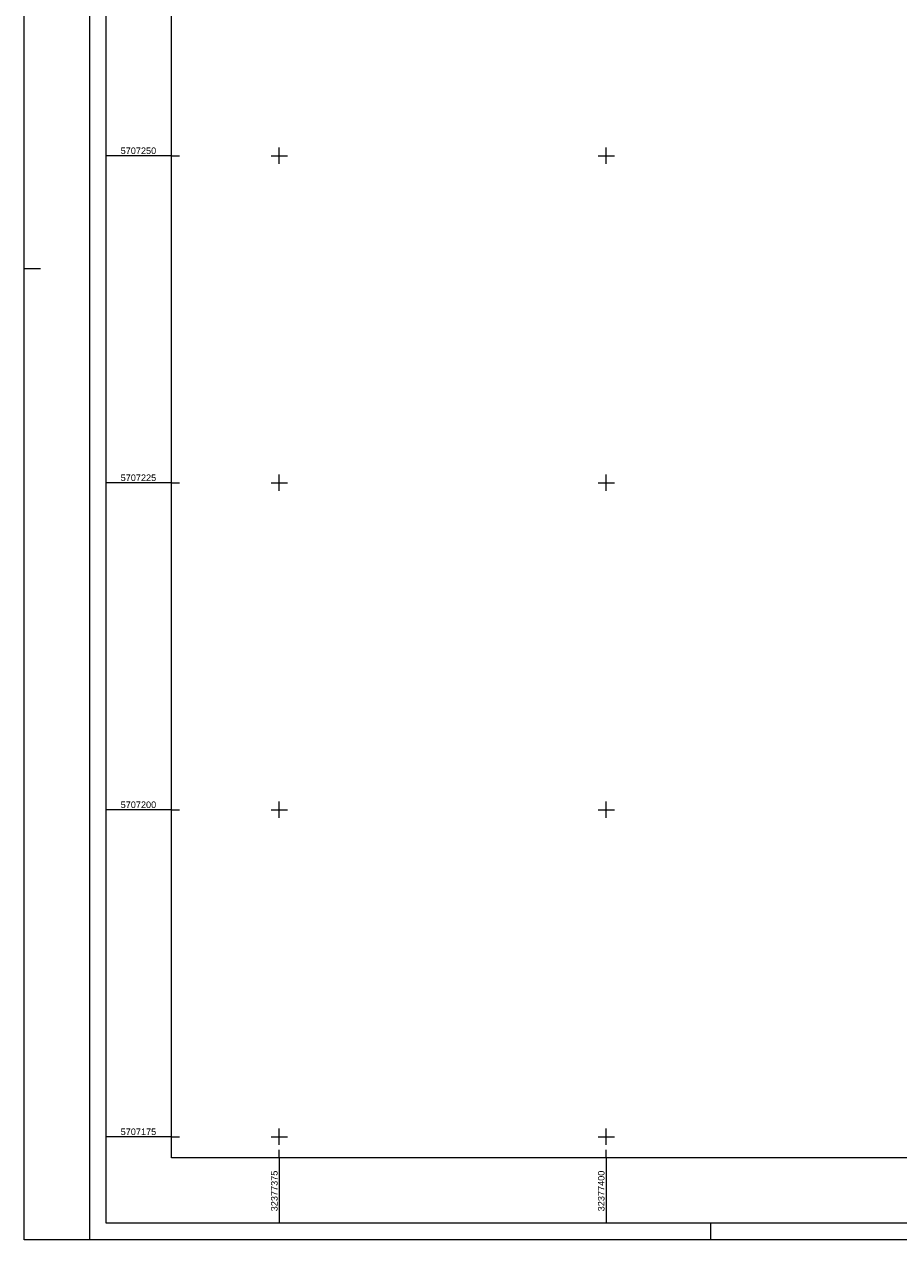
# Model space of a CAD drawing. Header units: metres. Extents: x 32377355 to 32378041, y 5707167 to 5708004.
# Tile 1 of 80: x 32377355 to 32377422, y 5707167 to 5707260. Entities that reach past the tile are written whole.
import ezdxf

# ---------------------------------------------------------------- set-up
doc = ezdxf.new("R2010")
doc.units = ezdxf.units.M
doc.header["$LTSCALE"] = 0.25
doc.layers.add('Ebene 71', color=71, linetype='CONTINUOUS', lineweight=0)
doc.styles.add('Schrift rechtsgenei', font='Arial.ttf')

msp = doc.modelspace()

# ---------------------------------------------------------------- linework, layer by layer
at = {"layer": 'Ebene 71', "color": 7, "linetype": 'Continuous', "lineweight": 18}
for p, q in [((32377360.4975, 5707167.1275), (32377360.4975, 5708004.388635)), ((32377355.4975, 5707241.3775), (32377356.7475, 5707241.3775)), ((32377407.9975, 5707167.1275), (32377407.9975, 5707168.3775))]:
    msp.add_line(p, q, dxfattribs=at)
at = {"layer": 'Ebene 71', "color": 7, "linetype": 'Continuous', "lineweight": 9}
for p, q in [((32377374.99972, 5707249.372003), (32377374.99972, 5707250.622003)), ((32377399.99972, 5707249.372003), (32377399.99972, 5707250.622003)), ((32377366.7475, 5707249.997003), (32377367.3725, 5707249.997003)), ((32377374.37472, 5707249.997003), (32377375.62472, 5707249.997003)), ((32377399.37472, 5707249.997003), (32377400.62472, 5707249.997003)), ((32377374.99972, 5707224.372003), (32377374.99972, 5707225.622003)), ((32377399.99972, 5707224.372003), (32377399.99972, 5707225.622003)), ((32377366.7475, 5707224.997003), (32377367.3725, 5707224.997003)), ((32377374.37472, 5707224.997003), (32377375.62472, 5707224.997003)), ((32377399.37472, 5707224.997003), (32377400.62472, 5707224.997003)), ((32377374.99972, 5707199.372003), (32377374.99972, 5707200.622003)), ((32377399.99972, 5707199.372003), (32377399.99972, 5707200.622003)), ((32377366.7475, 5707199.997003), (32377367.3725, 5707199.997003)), ((32377374.37472, 5707199.997003), (32377375.62472, 5707199.997003)), ((32377399.37472, 5707199.997003), (32377400.62472, 5707199.997003)), ((32377374.99972, 5707174.372003), (32377374.99972, 5707175.622003)), ((32377399.99972, 5707174.372003), (32377399.99972, 5707175.622003)), ((32377366.7475, 5707174.997003), (32377367.3725, 5707174.997003)), ((32377374.37472, 5707174.997003), (32377375.62472, 5707174.997003)), ((32377399.37472, 5707174.997003), (32377400.62472, 5707174.997003)), ((32377374.99972, 5707173.3775), (32377374.99972, 5707174.0025)), ((32377399.99972, 5707173.3775), (32377399.99972, 5707174.0025))]:
    msp.add_line(p, q, dxfattribs=at)
at = {"layer": 'Ebene 71', "color": 7, "lineweight": 18}
for p, q in [((32377366.7475, 5707249.997003), (32377361.7475, 5707249.997003)), ((32377366.7475, 5707224.997003), (32377361.7475, 5707224.997003)), ((32377366.7475, 5707199.997003), (32377361.7475, 5707199.997003)), ((32377366.7475, 5707174.997003), (32377361.7475, 5707174.997003)), ((32377374.99972, 5707173.3775), (32377374.99972, 5707168.3775)), ((32377399.99972, 5707173.3775), (32377399.99972, 5707168.3775))]:
    msp.add_line(p, q, dxfattribs=at)
at = {"layer": 'Ebene 71', "color": 7, "linetype": 'Continuous', "lineweight": 18}
msp.add_lwpolyline([(32377355.4975, 5707167.1275), (32377355.4975, 5708004.388635), (32378040.685612, 5708004.388635), (32378040.685612, 5707167.1275), (32377355.4975, 5707167.1275)], close=True, dxfattribs=at)
at = {"layer": 'Ebene 71', "color": 7, "lineweight": 18}
for points in [[(32377361.77, 5707168.4), (32377361.77, 5708003.116135), (32378015.663113, 5708003.116135), (32378015.663113, 5707168.4), (32377361.77, 5707168.4)], [(32377366.7475, 5707173.3775), (32377366.7475, 5707998.138635), (32378010.685612, 5707998.138635), (32378010.685612, 5707173.3775), (32377366.7475, 5707173.3775)]]:
    msp.add_lwpolyline(points, close=True, dxfattribs=at)

# ---------------------------------------------------------------- texts
at = {"layer": 'Ebene 71', "color": 7, "lineweight": 18, "char_height": 0.5, "attachment_point": 7, "line_spacing_factor": 0.69, "style": 'Schrift rechtsgenei'}
for s, insert in [('5707250', (32377362.865, 5707250.122003)), ('5707225', (32377362.865, 5707225.122003)), ('5707200', (32377362.865, 5707200.122003)), ('5707175', (32377362.865, 5707175.122003))]:
    msp.add_mtext(s, dxfattribs=dict(at, insert=insert))
at = {"layer": 'Ebene 71', "color": 7, "lineweight": 18, "char_height": 0.5, "attachment_point": 7, "rotation": 90, "line_spacing_factor": 0.69, "style": 'Schrift rechtsgenei'}
for s, insert in [('32377375', (32377374.87472, 5707169.2975)), ('32377400', (32377399.87472, 5707169.2975))]:
    msp.add_mtext(s, dxfattribs=dict(at, insert=insert))

doc.saveas('drawing.dxf')
